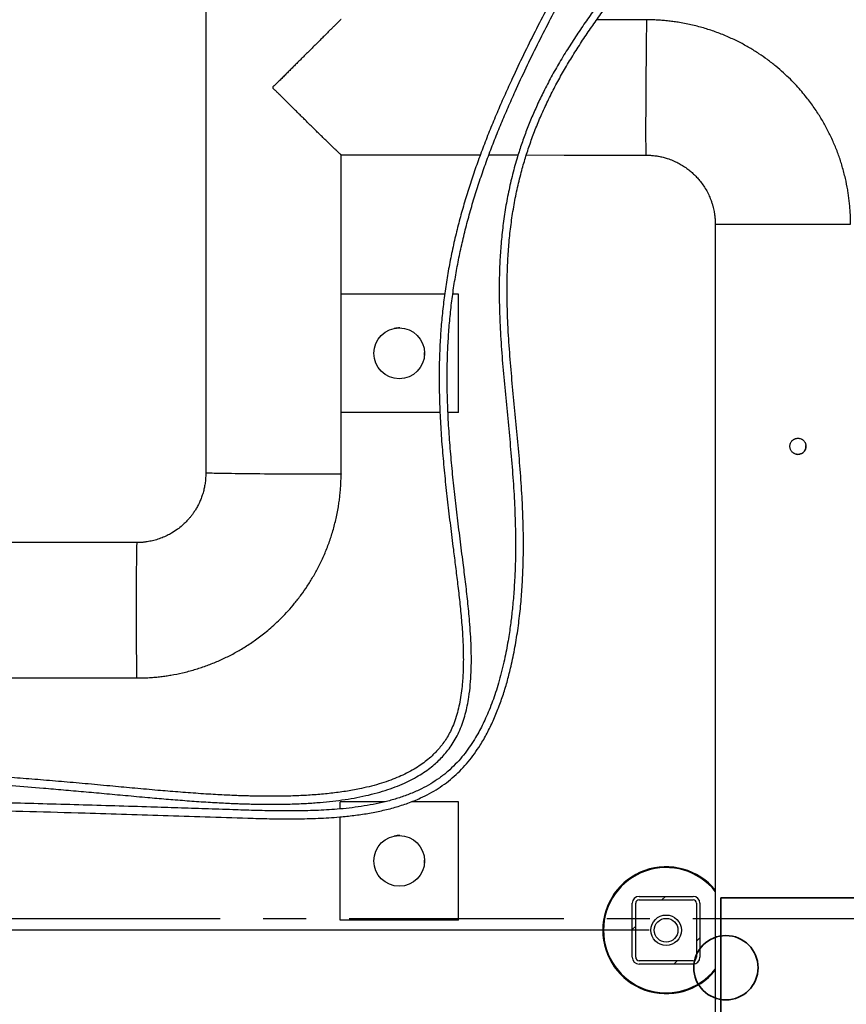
# Model space of a CAD drawing. Header units: millimetres. Extents: x 0 to 844, y 0 to 663.
# Tile 36 of 87: x 397 to 445, y 177 to 235. Entities that reach past the tile are written whole.
import ezdxf

# ---------------------------------------------------------------- set-up
doc = ezdxf.new("R2010")
doc.units = ezdxf.units.MM
doc.linetypes.add('CENTERX2', pattern=[20.32, 12.7, -2.54, 2.54, -2.54])
doc.layers.add('COTES', color=1, linetype='Continuous')
doc.layers.add('TRAIT-FINS', color=9, linetype='Continuous')
doc.layers.add('TRAIT-FORT', color=4, linetype='Continuous', lineweight=25)
doc.styles.add('SLDTEXTSTYLE0', font='TXT', dxfattribs={"width": 0.75})
doc.dimstyles.new('SLDDIMSTYLE3', dxfattribs={"dimtxt": 3, "dimasz": 2, "dimexe": 0, "dimexo": 0.0625, "dimgap": 0.75, "dimtad": 0, "dimtih": 1, "dimtoh": 1, "dimdec": 1, "dimlfac": 20, "dimrnd": 1e-09, "dimzin": 12, "dimdsep": 46, "dimtxsty": 'SLDTEXTSTYLE0', "dimsah": 1, "dimcen": 0.09, "dimadec": 0, "dimazin": 3, "dimtfac": 1, "dimtdec": 1, "dimtofl": 0, "dimtmove": 0, "dimatfit": 3, "dimfxl": 0, "dimfrac": 2, "dimtolj": 1, "dimtzin": 12, "dimarcsym": 0})

# ---------------------------------------------------------------- blocks, each defined once
blk = doc.blocks.new('_D_57')
at = {"layer": 'COTES', "color": 1}
for p, q in [((433.827, 181.336), (319.641, 181.336)), ((320.641, 174.95), (320.641, 181.336))]:
    blk.add_line(p, q, dxfattribs=at)
blk.add_solid([(320.641, 181.336), (320.141, 179.336), (321.141, 179.336)], dxfattribs=at)
at = {"layer": 'COTES', "color": 1, "char_height": 3, "attachment_point": 1, "style": 'SLDTEXTSTYLE0'}
for s, insert in [('Pieds chassis', (283.058, 182.822)), ('190,3', (308.558, 182.822))]:
    blk.add_mtext(s, dxfattribs=dict(at, insert=insert))
blk = doc.blocks.new('_D_67')
at = {"layer": 'COTES', "color": 1}
for p, q in [((469.827, 180.336), (469.827, 51.932)), ((448.827, 52.932), (469.827, 52.932))]:
    blk.add_line(p, q, dxfattribs=at)
blk.add_solid([(469.827, 52.932), (467.827, 53.432), (467.827, 52.432)], dxfattribs=at)
at = {"layer": 'COTES', "color": 1, "char_height": 3, "attachment_point": 1, "rotation": 90, "style": 'SLDTEXTSTYLE0'}
for s, insert in [('2174,8', (468.341, 38.632)), ('Pieds chassis', (468.341, 13.132))]:
    blk.add_mtext(s, dxfattribs=dict(at, insert=insert))

msp = doc.modelspace()

# ---------------------------------------------------------------- hatches: boundary and pattern name
at = {"layer": 'TRAIT-FINS'}
h = msp.add_hatch(dxfattribs=at)
h.set_pattern_fill('ANSI31', color=9, style=0)
edge = h.paths.add_edge_path(flags=0)
edge.add_spline(control_points=[(442.6194, 209.4574), (442.6726, 209.4574), (442.7266, 209.4666), (442.7769, 209.4842), (442.8271, 209.5018), (442.875, 209.5284), (442.9166, 209.5616), (442.9582, 209.5949), (442.9946, 209.6358), (443.0229, 209.681), (443.0512, 209.7262), (443.0721, 209.7769), (443.0838, 209.8289), (443.0956, 209.881), (443.0986, 209.9359), (443.0925, 209.9889), (443.0864, 210.0421), (443.0711, 210.095), (443.0477, 210.1432), (443.0243, 210.1915), (442.9923, 210.2365), (442.9543, 210.2744), (442.9162, 210.3122), (442.871, 210.3441), (442.8225, 210.3672), (442.7742, 210.3901), (442.7213, 210.405), (442.6681, 210.4106), (442.6154, 210.416), (442.561, 210.4124), (442.5094, 210.4001), (442.4581, 210.3878), (442.4082, 210.3665), (442.3638, 210.338), (442.319, 210.3093), (442.2786, 210.2726), (442.2458, 210.2308), (442.2126, 210.1886), (442.1863, 210.1402), (442.169, 210.0895), (442.1516, 210.0387), (442.1427, 209.9841), (442.1432, 209.9304), (442.1436, 209.8768), (442.1534, 209.8225), (442.1716, 209.772), (442.1898, 209.7217), (442.2169, 209.6738), (442.2507, 209.6324), (442.2845, 209.591), (442.3259, 209.5549), (442.3714, 209.5271), (442.4169, 209.4993), (442.4679, 209.479), (442.52, 209.4679), (442.5526, 209.4609), (442.5861, 209.4574), (442.6194, 209.4574)], knot_values=[0, 0, 0, 0, 0.003195, 0.003195, 0.003195, 0.00639, 0.00639, 0.00639, 0.0095862, 0.0095862, 0.0095862, 0.0127859, 0.0127859, 0.0127859, 0.0159912, 0.0159912, 0.0159912, 0.0192041, 0.0192041, 0.0192041, 0.022425, 0.022425, 0.022425, 0.0256484, 0.0256484, 0.0256484, 0.0288578, 0.0288578, 0.0288578, 0.0320374, 0.0320374, 0.0320374, 0.0352038, 0.0352038, 0.0352038, 0.0383925, 0.0383925, 0.0383925, 0.0416078, 0.0416078, 0.0416078, 0.0448315, 0.0448315, 0.0448315, 0.0480504, 0.0480504, 0.0480504, 0.0512611, 0.0512611, 0.0512611, 0.0544646, 0.0544646, 0.0544646, 0.0576631, 0.0576631, 0.0576631, 0.0596447, 0.0596447, 0.0596447, 0.0596447], weights=[1, 1, 1, 1, 1, 1, 1, 1, 1, 1, 1, 1, 1, 1, 1, 1, 1, 1, 1, 1, 1, 1, 1, 1, 1, 1, 1, 1, 1, 1, 1, 1, 1, 1, 1, 1, 1, 1, 1, 1, 1, 1, 1, 1, 1, 1, 1, 1, 1, 1, 1, 1, 1, 1, 1, 1, 1, 1], degree=3, periodic=0)
h = msp.add_hatch(dxfattribs=at)
h.set_pattern_fill('ANSI31', color=9, angle=3e-322, style=0)
edge = h.paths.add_edge_path(flags=0)
edge.add_arc((436.4273, 182.9357), 0.4, 0, 90)
edge.add_line((436.4273, 183.3357), (433.2273, 183.3357))
edge.add_arc((433.2273, 182.9357), 0.4, 90, 180)
edge.add_line((432.8273, 182.9357), (432.8273, 179.7357))
edge.add_arc((433.2273, 179.7357), 0.4, 180, 270)
edge.add_line((433.2273, 179.3357), (436.4273, 179.3357))
edge.add_arc((436.4273, 179.7357), 0.4, 270, 360)
edge.add_line((436.8273, 179.7357), (436.8273, 182.9357))
edge = h.paths.add_edge_path(flags=0)
edge.add_line((433.2273, 183.1357), (436.4273, 183.1357))
edge.add_arc((436.4273, 182.9357), 0.2, 0, 90, ccw=False)
edge.add_line((436.6273, 182.9357), (436.6273, 179.7357))
edge.add_arc((436.4273, 179.7357), 0.2, 270, 360, ccw=False)
edge.add_line((436.4273, 179.5357), (433.2273, 179.5357))
edge.add_arc((433.2273, 179.7357), 0.2, 180, 270, ccw=False)
edge.add_line((433.0273, 179.7357), (433.0273, 182.9357))
edge.add_arc((433.2273, 182.9357), 0.2, 90, 180, ccw=False)

# ---------------------------------------------------------------- linework, layer by layer
at = {"color": 1, "lineweight": 35}
for p, q in [((472.8356, 183.2569), (438.0606, 183.2569)), ((438.0606, 183.2569), (438.0606, 163.3569))]:
    msp.add_line(p, q, dxfattribs=at)
at = {"color": 7, "linetype": 'CENTERX2'}
msp.add_line((469.4212, 182.0181), (352.766, 182.0181), dxfattribs=at)
at = {"color": 1, "lineweight": 35}
msp.add_circle((438.3606, 179.1219), 1.9, dxfattribs=at)
at = {"layer": 'TRAIT-FORT', "color": 4, "linetype": 'Continuous', "lineweight": 25}
for p, q in [((411.5897, 231.0767), (411.5899, 231.2002)), ((415.6101, 227.1697), (423.8432, 227.1582)), ((424.3472, 227.1575), (426.0758, 227.1551)), ((437.7305, 223.0599), (437.7305, 72.104)), ((437.7305, 223.0599), (445.7313, 223.0599)), ((421.737, 218.932), (415.612, 218.932)), ((422.5492, 218.932), (422.2151, 218.932)), ((422.5492, 211.932), (422.5492, 218.932)), ((420.5435, 215.3017), (420.5492, 215.432)), ((420.5492, 215.432), (420.5486, 215.4756)), ((421.4572, 211.932), (415.6125, 211.932)), ((422.5492, 211.932), (421.935, 211.932)), ((442.1432, 209.9344), (442.1432, 209.932)), ((443.0956, 209.932), (443.0956, 209.9345)), ((403.5285, 204.2445), (383.8642, 204.2445)), ((383.8618, 196.244), (403.5261, 196.244)), ((418.2175, 188.932), (415.5492, 188.932)), ((415.5492, 188.5028), (415.5492, 188.932)), ((422.5492, 188.932), (419.7693, 188.932)), ((422.5492, 181.932), (422.5492, 188.932)), ((415.5492, 181.932), (415.5492, 188.0344)), ((420.5435, 185.3017), (420.5492, 185.432)), ((420.5492, 185.432), (420.5486, 185.4756)), ((433.2273, 183.3357), (436.4273, 183.3357)), ((432.8273, 179.7357), (432.8273, 182.9357)), ((433.0273, 179.7357), (433.0273, 182.9357)), ((433.2273, 183.1357), (436.4273, 183.1357)), ((436.6273, 182.9357), (436.6273, 179.7357)), ((436.8273, 182.9357), (436.8273, 179.7357)), ((422.5492, 181.932), (415.5492, 181.932)), ((436.4273, 179.5357), (433.2273, 179.5357)), ((436.4273, 179.3357), (433.2273, 179.3357))]:
    msp.add_line(p, q, dxfattribs=at)
at = {"layer": 'TRAIT-FORT', "color": 4, "linetype": 'Continuous', "lineweight": 25, "flags": 128}
for points in [[(407.6094, 248.8008), (407.6106, 232.2858), (407.6115, 218.8703), (407.612, 212.9678), (407.6121, 210.3708), (407.6122, 209.2281), (407.6122, 209.0037), (407.6123, 208.7762), (407.6126, 208.5482), (407.6124, 208.3585)], [(426.5635, 227.1544), (428.7926, 227.1512), (431.5072, 227.1474), (432.7016, 227.1458), (432.9362, 227.1454), (433.173, 227.1451), (433.412, 227.1451), (433.6199, 227.1448)], [(415.6127, 208.3002), (415.6104, 208.299), (415.5926, 208.2969), (415.5569, 208.2949), (415.5037, 208.293), (415.4331, 208.2913), (415.3454, 208.2898), (415.241, 208.2885), (415.1204, 208.2873), (414.9842, 208.2864), (414.8329, 208.2856), (414.6672, 208.285), (414.4879, 208.2846), (414.2958, 208.2844), (414.0916, 208.2845), (413.8764, 208.2847), (413.6511, 208.2851), (413.4166, 208.2857), (413.1741, 208.2865), (412.9247, 208.2875), (412.6693, 208.2887), (412.4093, 208.2901), (412.1457, 208.2916), (411.8797, 208.2933), (411.6125, 208.2952), (411.3454, 208.2972), (411.0794, 208.2994), (410.8158, 208.3017), (410.5557, 208.3041), (410.3004, 208.3067), (410.0509, 208.3093), (409.8084, 208.312), (409.574, 208.3148), (409.3487, 208.3177), (409.1335, 208.3206), (408.9293, 208.3236), (408.7371, 208.3266), (408.5578, 208.3296), (408.3921, 208.3326), (408.2409, 208.3355), (408.1046, 208.3385), (407.984, 208.3414), (407.8797, 208.3443), (407.792, 208.3471), (407.7214, 208.3498), (407.6681, 208.3524), (407.6325, 208.3549), (407.6146, 208.3573), (407.6124, 208.3585)]]:
    msp.add_lwpolyline(points, dxfattribs=at)
at = {"layer": 'TRAIT-FORT', "color": 4, "linetype": 'Continuous', "lineweight": 25}
for centre, radius in [((419.0492, 215.432), 1.5), ((419.0492, 185.432), 1.5), ((434.8273, 181.3357), 0.9), ((434.8273, 181.3357), 0.7)]:
    msp.add_circle(centre, radius, dxfattribs=at)
for centre, radius, start, end in [((809.7419, 228.6738), 376.1251, 179.01413, 180.232926), ((419.0492, 215.432), 1.5, 88.349387, 101.175301), ((442.6194, 209.932), 0.4762, 256.488159, 5.258287), ((559.6451, 201.22), 156.146, 178.890142, 180.358049), ((559.6436, 199.1752), 156.1451, 179.607731, 181.075642), ((419.0492, 185.432), 1.5, 88.349387, 101.175301), ((434.8273, 181.3357), 3.75, 39.176644, 320.814839), ((434.8273, 181.3357), 3.7, 38.305402, 321.721625), ((433.2273, 182.9357), 0.4, 90, 180), ((436.4273, 182.9357), 0.4, 0, 90), ((433.2273, 182.9357), 0.2, 90, 180), ((436.4273, 182.9357), 0.2, 0, 90), ((433.2273, 179.7357), 0.4, 180, 270), ((433.2273, 179.7357), 0.2, 180, 270), ((436.4273, 179.7357), 0.4, 270, 0), ((436.4273, 179.7357), 0.2, 270, 0)]:
    msp.add_arc(centre, radius, start, end, dxfattribs=at)
for points, knots in [([(438.9546, 249.4497), (438.9453, 249.4718), (438.925, 249.5204), (438.878, 249.6041), (438.8101, 249.699), (438.7181, 249.7889), (438.5988, 249.8685), (438.4594, 249.921), (438.3064, 249.9415), (438.1537, 249.934), (438.0113, 249.9041), (437.8725, 249.858), (437.7419, 249.8019), (437.6137, 249.7356), (437.4994, 249.6682), (437.4078, 249.6094), (437.3286, 249.5555), (437.2486, 249.4985), (437.1526, 249.4266), (437.0379, 249.336), (436.9031, 249.2237), (436.7469, 249.0863), (436.573, 248.925), (436.3399, 248.6979), (436.0622, 248.4106), (435.7516, 248.0698), (435.474, 247.751), (435.2308, 247.4621), (435.0226, 247.2082), (434.8405, 246.9814), (434.678, 246.7757), (434.5245, 246.5785), (434.3275, 246.3218), (434.0792, 245.9922), (433.7759, 245.5802), (433.4544, 245.1337), (433.1149, 244.6513), (432.7571, 244.132), (432.3851, 243.58), (431.8987, 242.843), (431.3085, 241.9227), (430.6236, 240.817), (429.9235, 239.649), (429.2118, 238.4207), (428.4866, 237.1235), (427.7744, 235.8019), (427.0747, 234.4524), (426.3931, 233.0812), (425.8035, 231.8392), (425.3011, 230.7331), (424.8798, 229.7682), (424.4725, 228.7926), (424.0828, 227.8102), (423.7163, 226.8293), (423.3747, 225.8491), (423.058, 224.8678), (422.7651, 223.8769), (422.4959, 222.8703), (422.2525, 221.848), (422.0372, 220.8112), (421.8529, 219.7673), (421.7003, 218.7168), (421.5802, 217.6648), (421.4921, 216.6133), (421.4352, 215.5657), (421.4074, 214.5185), (421.407, 213.3658), (421.4415, 212.1073), (421.5161, 210.7445), (421.6221, 209.3813), (421.7534, 208.0141), (421.905, 206.6361), (422.0718, 205.2412), (422.231, 203.9687), (422.3771, 202.8177), (422.5062, 201.7859), (422.6282, 200.73), (422.7335, 199.6548), (422.8065, 198.6311), (422.8419, 197.6683), (422.8385, 196.7702), (422.795, 195.9977), (422.723, 195.3519), (422.6395, 194.8334), (422.5283, 194.3273), (422.3859, 193.837), (422.2191, 193.3936), (422.0344, 193.004), (421.8431, 192.671), (421.6401, 192.3717), (421.4289, 192.1031), (421.2128, 191.8625), (420.9616, 191.6145), (420.6673, 191.3605), (420.3122, 191.097), (419.9178, 190.8452), (419.4889, 190.6112), (419.0269, 190.3955), (418.5333, 190.1986), (417.9929, 190.0161), (417.4135, 189.8524), (416.7398, 189.6949), (415.9751, 189.5536), (415.1185, 189.4353), (414.3874, 189.3633), (413.7912, 189.3196), (413.3367, 189.2935), (412.8794, 189.2739), (412.4329, 189.2606), (412.0143, 189.2532), (411.6451, 189.2503), (411.3276, 189.2503), (411.061, 189.2521), (410.8386, 189.2547), (410.6594, 189.2575), (410.4782, 189.2609), (410.2602, 189.2657), (409.9742, 189.2735), (409.6337, 189.2845), (409.2412, 189.2997), (408.7968, 189.3198), (408.3002, 189.3456), (407.7523, 189.3777), (407.1678, 189.4159), (406.5659, 189.4589), (405.9652, 189.505), (405.3706, 189.5533), (404.5245, 189.6253), (403.4415, 189.7228), (402.0711, 189.8504), (400.6792, 189.9782), (399.2565, 190.1037), (397.858, 190.2221), (396.4782, 190.333), (395.1107, 190.4365), (393.7493, 190.5322), (392.0322, 190.6429), (389.9592, 190.7578), (387.5284, 190.8601), (385.0983, 190.9265), (382.6657, 190.9552), (380.2322, 190.9459), (377.7901, 190.8997), (375.6117, 190.828), (373.6914, 190.7446), (372.0286, 190.6595), (370.3506, 190.5604), (368.6652, 190.4465), (366.9783, 190.3168), (365.5181, 190.1894), (364.2844, 190.0699), (363.2802, 189.9645), (362.2847, 189.8511), (361.2988, 189.7289), (360.4165, 189.6094), (359.6374, 189.4948), (358.9612, 189.388), (358.2984, 189.2751), (357.6493, 189.1554), (357.0124, 189.0274), (356.388, 188.8896), (355.8063, 188.7472), (355.27, 188.6007), (354.777, 188.4511), (354.311, 188.2931), (353.8847, 188.1311), (353.5059, 187.9701), (353.1751, 187.8138), (352.8864, 187.6629), (352.6665, 187.5364), (352.4968, 187.4317), (352.3639, 187.3453), (352.2313, 187.2543), (352.0994, 187.1585), (351.9694, 187.0584), (351.8472, 186.9585), (351.7384, 186.8643), (351.6456, 186.7798), (351.568, 186.7059), (351.4989, 186.6377), (351.4329, 186.57), (351.3644, 186.4972), (351.293, 186.4181), (351.2044, 186.3157), (351.1018, 186.1897), (350.9898, 186.0419), (350.8834, 185.8909), (350.7832, 185.7382), (350.6954, 185.595), (350.6183, 185.4616), (350.5505, 185.3383), (350.4841, 185.2113), (350.4168, 185.0763), (350.3449, 184.9247), (350.2677, 184.7532), (350.1856, 184.5602), (350.0997, 184.3475), (350.0101, 184.1139), (349.9163, 183.8581), (349.8196, 183.5847), (349.719, 183.2931), (349.6134, 182.9829), (349.5032, 182.6585), (349.4255, 182.4343), (349.3873, 182.324)], [0, 0, 0, 0, 0.0006205, 0.0013639, 0.0025984, 0.0038254, 0.0050577, 0.0067626, 0.0083114, 0.0098906, 0.0116974, 0.0131002, 0.0146789, 0.0162906, 0.0176658, 0.0187747, 0.019596, 0.0205592, 0.021747, 0.0231757, 0.0248625, 0.0268268, 0.0290899, 0.031479, 0.0357359, 0.0397707, 0.043518, 0.0465751, 0.0493249, 0.0517395, 0.0538036, 0.0557996, 0.0578782, 0.0617084, 0.0658019, 0.070165, 0.074803, 0.0797198, 0.0849171, 0.0902455, 0.1000396, 0.1098073, 0.119485, 0.1303018, 0.1409945, 0.1517594, 0.1625376, 0.1732608, 0.1838833, 0.1910312, 0.1981746, 0.2052806, 0.2123147, 0.2192409, 0.2259367, 0.2325816, 0.2391838, 0.2457527, 0.25242, 0.2590751, 0.2657103, 0.2723473, 0.2790113, 0.285605, 0.2922034, 0.298797, 0.3054067, 0.314044, 0.3226946, 0.3313431, 0.3400151, 0.3487424, 0.3575656, 0.3665147, 0.3728713, 0.3793687, 0.3860481, 0.3928451, 0.3996879, 0.4053703, 0.4110105, 0.4166411, 0.419995, 0.4233163, 0.4265954, 0.429827, 0.4330102, 0.4355954, 0.4380252, 0.4403134, 0.442476, 0.4445246, 0.446467, 0.4491902, 0.4519132, 0.4548665, 0.4580731, 0.4611818, 0.4645319, 0.4681406, 0.4719782, 0.4759198, 0.4812201, 0.4866665, 0.4922438, 0.49508, 0.4979423, 0.5008282, 0.5037101, 0.5063606, 0.5087185, 0.5106663, 0.5123414, 0.5137394, 0.514857, 0.5157158, 0.5171536, 0.5189628, 0.5211021, 0.523566, 0.5263569, 0.5294768, 0.5329264, 0.5366864, 0.5404994, 0.5442792, 0.5480212, 0.5517208, 0.5602496, 0.5684684, 0.5775946, 0.5865217, 0.5953073, 0.603966, 0.6125307, 0.6210713, 0.6296067, 0.6448596, 0.6600779, 0.6753235, 0.69054, 0.7057901, 0.7210472, 0.7364276, 0.7467381, 0.7571606, 0.7677141, 0.7783253, 0.7888994, 0.7994986, 0.8058653, 0.8122099, 0.8185104, 0.8247743, 0.8310236, 0.8354662, 0.8398828, 0.8442679, 0.848619, 0.852995, 0.8574309, 0.8619309, 0.8659335, 0.8700186, 0.8742116, 0.8783845, 0.8823498, 0.8861152, 0.8896823, 0.8930483, 0.894931, 0.8968991, 0.8989557, 0.9011037, 0.9033463, 0.9056429, 0.9077305, 0.9095576, 0.9111834, 0.9125595, 0.914005, 0.9155768, 0.9172777, 0.9191108, 0.9221661, 0.9253389, 0.9285369, 0.9317589, 0.9350035, 0.9375679, 0.9401446, 0.9427338, 0.9454972, 0.9485649, 0.9521608, 0.9561201, 0.9604543, 0.9651756, 0.9702962, 0.9758285, 0.9814331, 0.987425, 0.9938144, 1, 1, 1, 1]), ([(451.933, 249.4972), (451.8827, 249.5249), (451.7594, 249.5927), (451.5685, 249.6745), (451.3779, 249.7457), (451.2259, 249.794), (451.0944, 249.8311), (450.9608, 249.8643), (450.8004, 249.8984), (450.6088, 249.9312), (450.3907, 249.9586), (450.082, 249.9829), (449.6848, 249.9882), (449.1966, 249.9576), (448.7616, 249.8998), (448.3968, 249.8329), (448.1205, 249.7728), (447.8772, 249.7131), (447.6723, 249.6579), (447.5058, 249.6101), (447.3737, 249.5702), (447.2603, 249.5348), (447.1526, 249.5), (447.0406, 249.4628), (446.8942, 249.4127), (446.704, 249.3448), (446.4609, 249.2534), (446.1958, 249.1482), (445.9103, 249.0288), (445.6061, 248.8949), (445.2733, 248.7408), (444.9118, 248.5648), (444.5318, 248.3702), (444.0966, 248.1366), (443.628, 247.8719), (443.1384, 247.5807), (442.6849, 247.299), (442.2688, 247.0306), (441.8908, 246.7788), (441.5572, 246.5503), (441.2631, 246.3442), (440.9893, 246.1486), (440.7098, 245.945), (440.4088, 245.7215), (440.0547, 245.4531), (439.6434, 245.1336), (439.1716, 244.7566), (438.6654, 244.3399), (438.1679, 243.9178), (437.6838, 243.4953), (437.2269, 243.0862), (436.7769, 242.6727), (436.3294, 242.2515), (435.8942, 241.8317), (435.4746, 241.4171), (435.093, 241.0316), (434.7487, 240.6767), (434.4427, 240.3554), (434.1731, 240.0677), (433.9362, 239.8112), (433.7265, 239.5813), (433.5443, 239.3792), (433.3719, 239.1859), (433.1915, 238.9817), (432.9831, 238.743), (432.7472, 238.4691), (432.4858, 238.1606), (432.0721, 237.6638), (431.5155, 236.9732), (430.8654, 236.126), (430.2524, 235.2857), (429.6798, 234.4598), (429.1228, 233.6096), (428.5919, 232.7465), (428.0963, 231.8823), (427.649, 231.0387), (427.2496, 230.217), (426.8954, 229.4185), (426.5764, 228.6256), (426.2897, 227.8337), (426.0094, 226.9656), (425.7436, 226.0128), (425.5028, 224.971), (425.3073, 223.9141), (425.1567, 222.8453), (425.0501, 221.7746), (424.9841, 220.7048), (424.9545, 219.6356), (424.9574, 218.5617), (424.9942, 217.3005), (425.0769, 215.8544), (425.2087, 214.2249), (425.3628, 212.5962), (425.5231, 210.9677), (425.6748, 209.333), (425.7812, 207.9712), (425.8475, 206.8803), (425.8864, 206.0641), (425.9133, 205.2372), (425.926, 204.4031), (425.9231, 203.5788), (425.9045, 202.7828), (425.8741, 202.0829), (425.837, 201.4752), (425.7972, 200.9546), (425.7523, 200.4633), (425.705, 200.0181), (425.6538, 199.5924), (425.5959, 199.1599), (425.5234, 198.6785), (425.4349, 198.1571), (425.3277, 197.599), (425.1991, 197.0087), (425.049, 196.403), (424.8824, 195.8118), (424.7077, 195.2621), (424.5206, 194.7351), (424.3226, 194.2354), (424.1156, 193.767), (423.9084, 193.3429), (423.6817, 192.9211), (423.4194, 192.4822), (423.1103, 192.0247), (422.7605, 191.5717), (422.3651, 191.1299), (421.9216, 190.7093), (421.4338, 190.3255), (420.913, 189.9856), (420.3439, 189.6764), (419.7262, 189.4009), (419.0615, 189.161), (418.3811, 188.9635), (417.6879, 188.8029), (416.9831, 188.6744), (416.2672, 188.574), (415.3662, 188.4801), (414.2804, 188.4117), (413.0136, 188.381), (411.7445, 188.3856), (410.4768, 188.4138), (409.087, 188.459), (407.5843, 188.5095), (405.9698, 188.5623), (403.4795, 188.6424), (400.1082, 188.7457), (396.2586, 188.8511), (392.8164, 188.9321), (389.7787, 188.992), (386.7405, 189.0385), (383.7014, 189.0702), (380.7542, 189.0854), (377.899, 189.0853), (375.136, 189.0713), (372.3698, 189.0434), (369.9793, 189.0074), (367.9545, 188.9695), (366.2857, 188.9332), (364.8252, 188.8987), (363.5794, 188.8622), (362.5515, 188.8229), (361.5064, 188.7693), (360.572, 188.7037), (359.7593, 188.6288), (359.0762, 188.5513), (358.4031, 188.457), (357.7499, 188.344), (357.1278, 188.2105), (356.5463, 188.0556), (356.0093, 187.8776), (355.5971, 187.7106), (355.2903, 187.5675), (355.0746, 187.4575), (354.8797, 187.3493), (354.7114, 187.2484), (354.5716, 187.159), (354.457, 187.0815), (354.3534, 187.0083), (354.2388, 186.9236), (354.0989, 186.8143), (353.9325, 186.6743), (353.7522, 186.5091), (353.5678, 186.3236), (353.3868, 186.1229), (353.2118, 185.9086), (353.0667, 185.7118), (352.9477, 185.5366), (352.8561, 185.393), (352.7767, 185.2608), (352.7123, 185.1481), (352.662, 185.0565), (352.6245, 184.9859), (352.5949, 184.9289), (352.5568, 184.8541), (352.5046, 184.748), (352.4368, 184.6034), (352.3608, 184.4316), (352.2774, 184.2305), (352.1878, 183.9979), (352.095, 183.7368), (352.0026, 183.4544), (351.9139, 183.1609), (351.8297, 182.8612), (351.7493, 182.5569), (351.6677, 182.2314), (351.5844, 181.8846), (351.4983, 181.5163), (351.4101, 181.1347), (351.3179, 180.7407), (351.2199, 180.3356), (351.1253, 179.9594), (351.0591, 179.7208), (351.0314, 179.6213)], [0, 0, 0, 0, 0.00115999, 0.00284154, 0.00423619, 0.00533508, 0.00612962, 0.00706154, 0.00818561, 0.00953475, 0.01110967, 0.01277725, 0.01602362, 0.01945665, 0.02308958, 0.02528771, 0.02729457, 0.02906265, 0.03057776, 0.03177217, 0.03271884, 0.03348812, 0.03427992, 0.03510542, 0.03597709, 0.03754187, 0.03936213, 0.04144759, 0.04354241, 0.04586539, 0.04842514, 0.05123058, 0.05428293, 0.05734938, 0.06153824, 0.06549182, 0.06918941, 0.07261315, 0.07574779, 0.07858042, 0.08096483, 0.08315555, 0.08551516, 0.08808422, 0.09086579, 0.09464594, 0.09876767, 0.10323516, 0.10805136, 0.11208113, 0.11632477, 0.12052139, 0.12448715, 0.12878116, 0.13275386, 0.13640118, 0.13972047, 0.14271021, 0.14532513, 0.14763939, 0.14971706, 0.15156415, 0.15308958, 0.1549025, 0.15701347, 0.15942033, 0.16212022, 0.16507732, 0.17229343, 0.17973888, 0.18621123, 0.19280106, 0.19948145, 0.20609742, 0.21254153, 0.2188013, 0.22452621, 0.23008706, 0.23549926, 0.24079118, 0.24604924, 0.25272235, 0.25939234, 0.26607967, 0.27279445, 0.27950246, 0.28609827, 0.29272085, 0.29938603, 0.30606686, 0.31619855, 0.32636714, 0.33656476, 0.34676003, 0.35696084, 0.3672669, 0.37229581, 0.37738174, 0.38252819, 0.38773931, 0.39294256, 0.39789427, 0.4025731, 0.40598647, 0.40922724, 0.41228774, 0.41516473, 0.4175547, 0.42026126, 0.42328044, 0.42660596, 0.43009404, 0.43384762, 0.43783752, 0.44169379, 0.44526622, 0.44855961, 0.45209172, 0.45525763, 0.45807975, 0.46086714, 0.46416153, 0.46758367, 0.47112923, 0.47479844, 0.47859827, 0.4824811, 0.4863251, 0.49014859, 0.49451389, 0.49888885, 0.50327797, 0.50767915, 0.51211348, 0.51659505, 0.52111519, 0.5289537, 0.53681677, 0.54467139, 0.55254895, 0.56039534, 0.5705278, 0.5805085, 0.5904376, 0.61686861, 0.64324999, 0.66208598, 0.68092478, 0.69976736, 0.71859878, 0.73743774, 0.75456511, 0.77168563, 0.78882628, 0.80604034, 0.81620927, 0.82657493, 0.83717566, 0.84348824, 0.84984774, 0.85637113, 0.86299072, 0.86727654, 0.87154398, 0.87577101, 0.87993213, 0.88393528, 0.88776758, 0.89145415, 0.8950381, 0.89680681, 0.89856679, 0.90024206, 0.90171617, 0.90298853, 0.90405805, 0.90495194, 0.90599368, 0.90748133, 0.90929596, 0.91144703, 0.91379574, 0.9162792, 0.91890669, 0.92168763, 0.92347719, 0.92529477, 0.92691282, 0.92828218, 0.929394, 0.93024108, 0.93085362, 0.93147677, 0.93297368, 0.93473658, 0.93677513, 0.93927764, 0.942124, 0.94532877, 0.94890829, 0.9528805, 0.95650376, 0.96042286, 0.96464794, 0.96918874, 0.97405437, 0.97925317, 0.98446673, 0.98998844, 0.99582279, 1, 1, 1, 1]), ([(349.8202, 182.1641), (349.8467, 182.2402), (349.9097, 182.4212), (350.003, 182.6956), (350.1007, 182.9832), (350.1919, 183.2503), (350.2779, 183.4982), (350.362, 183.7347), (350.4448, 183.9596), (350.5266, 184.1726), (350.6049, 184.367), (350.6799, 184.5437), (350.7526, 184.7066), (350.8228, 184.8556), (350.8912, 184.9934), (350.9584, 185.1217), (351.0266, 185.2453), (351.0971, 185.3664), (351.1745, 185.492), (351.2594, 185.6215), (351.3531, 185.7549), (351.4502, 185.8838), (351.5405, 185.9957), (351.6211, 186.0897), (351.6894, 186.1659), (351.7551, 186.2361), (351.8208, 186.3037), (351.8936, 186.3755), (351.9815, 186.4584), (352.094, 186.5587), (352.2275, 186.6699), (352.3767, 186.7852), (352.5294, 186.8949), (352.6836, 186.9982), (352.8637, 187.1111), (353.083, 187.2381), (353.3587, 187.3831), (353.6771, 187.5342), (354.0442, 187.6906), (354.4589, 187.8483), (354.9132, 188.0024), (355.3948, 188.1484), (355.9211, 188.292), (356.4945, 188.4322), (357.112, 188.5683), (357.7442, 188.6952), (358.3903, 188.8141), (359.051, 188.9264), (359.7257, 189.0328), (360.5296, 189.1508), (361.464, 189.2766), (362.5304, 189.407), (363.6078, 189.5273), (364.6945, 189.6384), (365.8977, 189.7513), (367.2145, 189.8635), (368.6452, 189.9729), (370.4472, 190.0965), (372.6063, 190.2225), (375.11, 190.3394), (377.6395, 190.4259), (380.2083, 190.4765), (382.8258, 190.4854), (385.4419, 190.4502), (388.0555, 190.3713), (390.4085, 190.2636), (392.4986, 190.1433), (394.3289, 190.0221), (396.1663, 189.8865), (397.7882, 189.7563), (399.199, 189.6366), (400.3977, 189.5311), (401.6227, 189.4198), (402.8857, 189.3021), (403.9226, 189.2071), (404.7205, 189.1368), (405.2644, 189.0905), (405.8142, 189.0454), (406.3696, 189.0022), (406.9285, 188.9613), (407.4772, 188.9242), (408.0146, 188.891), (408.5227, 188.8628), (408.9954, 188.8399), (409.4145, 188.8222), (409.7801, 188.8089), (410.0685, 188.8001), (410.2867, 188.7945), (410.4522, 188.7907), (410.6234, 188.7873), (410.8277, 188.7839), (411.0823, 188.7809), (411.3867, 188.7791), (411.7283, 188.7796), (412.1037, 188.7833), (412.5037, 188.791), (412.9231, 188.8039), (413.3476, 188.8222), (413.7686, 188.8458), (414.2974, 188.8831), (414.93, 188.9411), (415.6607, 189.0311), (416.3731, 189.1443), (417.0649, 189.2826), (417.731, 189.4471), (418.3603, 189.6367), (418.9427, 189.8482), (419.473, 190.0771), (419.953, 190.321), (420.385, 190.5775), (420.773, 190.8449), (421.1073, 191.1113), (421.4037, 191.3814), (421.6741, 191.6621), (421.9375, 191.9774), (422.1894, 192.3307), (422.4249, 192.7255), (422.6352, 193.1598), (422.8144, 193.6248), (422.9614, 194.1095), (423.0783, 194.6081), (423.1807, 195.1871), (423.2585, 195.8475), (423.3047, 196.588), (423.3178, 197.336), (423.3036, 198.089), (423.2669, 198.8446), (423.2018, 199.7421), (423.1018, 200.7724), (422.968, 201.9235), (422.8126, 203.1558), (422.646, 204.47), (422.4733, 205.8706), (422.3128, 207.2527), (422.1692, 208.6216), (422.048, 209.9829), (421.9546, 211.3423), (421.8995, 212.6037), (421.8791, 213.7663), (421.8874, 214.8285), (421.9248, 215.8908), (421.9931, 216.9522), (422.0929, 218.0034), (422.2235, 219.0408), (422.384, 220.0645), (422.5749, 221.0819), (422.7967, 222.0982), (423.0485, 223.1119), (423.3291, 224.1217), (423.6354, 225.1215), (423.9658, 226.1123), (424.3177, 227.091), (424.6897, 228.0595), (425.0786, 229.0182), (425.4831, 229.9689), (425.9712, 231.0689), (426.5481, 232.3098), (427.2194, 233.685), (427.9098, 235.0391), (428.6149, 236.3679), (429.3318, 237.6691), (430.0939, 239.0033), (430.9071, 240.374), (431.7735, 241.7749), (432.4996, 242.8982), (433.0672, 243.7453), (433.4625, 244.3214), (433.8373, 244.8546), (434.1912, 245.3459), (434.4765, 245.732), (434.6979, 246.0256), (434.8602, 246.2379), (435.0184, 246.4419), (435.1826, 246.6505), (435.3629, 246.8759), (435.582, 247.144), (435.8415, 247.4527), (436.141, 247.7956), (436.4638, 248.1475), (436.7461, 248.4358), (436.976, 248.6555), (437.1416, 248.8056), (437.2922, 248.9345), (437.4263, 249.0423), (437.5444, 249.1311), (437.6474, 249.2033), (437.739, 249.2629), (437.8319, 249.3185), (437.9309, 249.3716), (438.0361, 249.4188), (438.1314, 249.4513), (438.21, 249.4688), (438.2727, 249.4751), (438.3254, 249.4724), (438.3705, 249.4615), (438.4103, 249.4414), (438.447, 249.4077), (438.4759, 249.3689), (438.5008, 249.3286), (438.5172, 249.2899), (438.526, 249.2693)], [0, 0, 0, 0, 0.00429, 0.0102078, 0.0157952, 0.0210598, 0.0260096, 0.0306526, 0.035415, 0.0398267, 0.0438983, 0.0476401, 0.0510624, 0.0543538, 0.057308, 0.0600915, 0.0628388, 0.0655498, 0.0682243, 0.0713298, 0.0743848, 0.0773897, 0.0802678, 0.0821928, 0.0839783, 0.0856277, 0.0871445, 0.0887547, 0.090724, 0.093041, 0.0959106, 0.0986962, 0.1013297, 0.1038177, 0.1061666, 0.1095265, 0.1130853, 0.1168402, 0.1207941, 0.1249513, 0.1290988, 0.1331442, 0.1371131, 0.1415828, 0.1459961, 0.1503541, 0.1547021, 0.1590877, 0.1635063, 0.1679514, 0.1747155, 0.1814968, 0.1883312, 0.1952093, 0.202102, 0.2111022, 0.2200961, 0.2291203, 0.2451157, 0.2608319, 0.2763209, 0.2927718, 0.3092118, 0.3256123, 0.3420473, 0.3584565, 0.3699709, 0.3814722, 0.3929967, 0.4046634, 0.4121125, 0.419661, 0.4273274, 0.4352844, 0.4435604, 0.4469503, 0.4503809, 0.4538488, 0.4573506, 0.4608827, 0.4644158, 0.467723, 0.4710375, 0.474013, 0.4766506, 0.4789522, 0.4809189, 0.4820962, 0.4830733, 0.4840429, 0.4853282, 0.4869316, 0.4888491, 0.4910757, 0.4933827, 0.4959377, 0.4986322, 0.5013093, 0.5039656, 0.5065997, 0.5113295, 0.5159732, 0.5205239, 0.5249765, 0.5293278, 0.5335189, 0.5374305, 0.541077, 0.5444783, 0.547653, 0.5506193, 0.5534353, 0.5557811, 0.5582508, 0.5608528, 0.5635997, 0.5665094, 0.5696017, 0.5727793, 0.5759879, 0.5792314, 0.5825097, 0.5871518, 0.591843, 0.5965644, 0.6013113, 0.6060811, 0.610851, 0.6182919, 0.6255919, 0.6326769, 0.6416766, 0.6505465, 0.659316, 0.6680136, 0.676672, 0.6853164, 0.6939686, 0.7007161, 0.7074295, 0.7141305, 0.7208422, 0.7275185, 0.7340314, 0.7405264, 0.7470286, 0.7535505, 0.7602036, 0.7668845, 0.7736053, 0.780374, 0.7872172, 0.7940612, 0.800998, 0.8079922, 0.8150098, 0.8256215, 0.8363003, 0.847063, 0.8578388, 0.8685598, 0.8792904, 0.8915579, 0.9039882, 0.9164473, 0.9222251, 0.9276956, 0.9328437, 0.9376733, 0.9421899, 0.9444604, 0.9466461, 0.9487483, 0.9508386, 0.9532443, 0.9559855, 0.9596063, 0.9635926, 0.9678724, 0.9723589, 0.974688, 0.9768753, 0.9788364, 0.9805868, 0.9821414, 0.9834911, 0.9846781, 0.9858067, 0.9872629, 0.9888564, 0.9903649, 0.9916231, 0.9928081, 0.9940275, 0.9952656, 0.996753, 0.9980131, 0.9985483, 0.9992275, 1, 1, 1, 1]), ([(351.4637, 179.4693), (351.4879, 179.5554), (351.5515, 179.7825), (351.6442, 180.1487), (351.7441, 180.5588), (351.8357, 180.9495), (351.9216, 181.3204), (352.0033, 181.6712), (352.0832, 182.0067), (352.1621, 182.3264), (352.241, 182.6298), (352.3186, 182.9119), (352.3952, 183.1729), (352.4708, 183.4138), (352.5488, 183.6464), (352.627, 183.864), (352.7079, 184.0727), (352.784, 184.2556), (352.8542, 184.414), (352.908, 184.5287), (352.9459, 184.6063), (352.9705, 184.6558), (352.9989, 184.7117), (353.0359, 184.7829), (353.0856, 184.8752), (353.149, 184.988), (353.2265, 185.1185), (353.3148, 185.2584), (353.4369, 185.4392), (353.5916, 185.648), (353.7841, 185.8779), (353.9767, 186.0828), (354.1626, 186.2602), (354.3335, 186.4082), (354.472, 186.5187), (354.583, 186.6021), (354.6829, 186.6738), (354.8002, 186.754), (354.9448, 186.847), (355.1181, 186.9506), (355.3156, 187.0591), (355.5307, 187.167), (355.7828, 187.2821), (356.0767, 187.4019), (356.4178, 187.5233), (356.8172, 187.6463), (357.2825, 187.7665), (357.8152, 187.8802), (358.3732, 187.9788), (358.9479, 188.0631), (359.5321, 188.1344), (360.1216, 188.1944), (360.8988, 188.2604), (361.8535, 188.3219), (362.9759, 188.3736), (364.0794, 188.4109), (365.1689, 188.4396), (366.2475, 188.4651), (367.5084, 188.4931), (368.9505, 188.5217), (370.5778, 188.5496), (372.6184, 188.5788), (375.0777, 188.6042), (377.9583, 188.6189), (380.97, 188.6183), (384.1127, 188.6004), (387.3859, 188.5633), (390.6587, 188.5094), (393.9311, 188.4405), (397.2033, 188.3589), (400.2034, 188.2746), (402.9351, 188.1921), (405.4038, 188.1135), (407.8986, 188.0332), (409.998, 187.9584), (411.6964, 187.9193), (412.9765, 187.9138), (414.2543, 187.9433), (415.3854, 188.0126), (416.3654, 188.1144), (417.1929, 188.2341), (418.0052, 188.3913), (418.798, 188.5911), (419.5671, 188.8388), (420.2471, 189.1151), (420.8407, 189.4094), (421.3537, 189.7099), (421.8432, 190.0484), (422.3044, 190.4258), (422.7339, 190.8404), (423.1316, 191.2876), (423.4989, 191.7642), (423.8753, 192.3238), (424.25, 192.9735), (424.6122, 193.7166), (424.9317, 194.4894), (425.2116, 195.2864), (425.4547, 196.1023), (425.6878, 197.0274), (425.8991, 198.0596), (426.0795, 199.1966), (426.2148, 200.3369), (426.3098, 201.4751), (426.3744, 202.7194), (426.3993, 204.0654), (426.3776, 205.5137), (426.3122, 207.0178), (426.2056, 208.5813), (426.0648, 210.2055), (425.9079, 211.8275), (425.7493, 213.4496), (425.6048, 215.0721), (425.503, 216.5185), (425.4444, 217.7877), (425.4201, 218.878), (425.4268, 219.965), (425.4684, 221.0462), (425.5484, 222.115), (425.669, 223.171), (425.8316, 224.2107), (426.0379, 225.237), (426.2755, 226.1967), (426.537, 227.0926), (426.8165, 227.9303), (427.1307, 228.7658), (427.4831, 229.6052), (427.8766, 230.4519), (428.3041, 231.2886), (428.7621, 232.1147), (429.246, 232.9281), (429.7573, 233.735), (430.2875, 234.525), (430.8378, 235.304), (431.404, 236.0677), (431.9823, 236.8134), (432.4585, 237.4024), (432.8218, 237.8393), (433.0644, 238.1261), (433.2836, 238.3816), (433.4784, 238.6055), (433.6507, 238.8015), (433.8091, 238.9799), (433.9678, 239.157), (434.1384, 239.3454), (434.3273, 239.5519), (434.5369, 239.7784), (434.7858, 240.044), (435.0792, 240.3522), (435.4212, 240.7048), (435.7992, 241.0869), (436.2061, 241.4892), (436.6412, 241.9093), (437.1032, 242.3445), (437.5871, 242.7885), (438.0742, 243.2232), (438.5453, 243.6322), (439.0165, 244.0306), (439.4845, 244.4154), (439.9457, 244.7838), (440.3718, 245.1147), (440.74, 245.3932), (441.054, 245.6254), (441.3262, 245.8228), (441.603, 246.0199), (441.9039, 246.2296), (442.2374, 246.4566), (442.6025, 246.6983), (442.9983, 246.952), (443.4255, 247.2162), (443.8548, 247.4706), (444.2814, 247.7126), (444.6936, 247.9359), (445.0992, 248.1447), (445.4803, 248.3306), (445.8266, 248.4906), (446.1388, 248.6272), (446.4012, 248.736), (446.6184, 248.8219), (446.795, 248.8889), (446.9525, 248.9465), (447.0949, 248.9966), (447.2265, 249.0414), (447.3589, 249.0848), (447.5054, 249.131), (447.6825, 249.1842), (447.8993, 249.245), (448.1584, 249.3112), (448.4547, 249.3776), (448.801, 249.4421), (449.1735, 249.4935), (449.5522, 249.5239), (449.8849, 249.5305), (450.1749, 249.5195), (450.42, 249.4969), (450.6318, 249.4661), (450.7768, 249.4379), (450.873, 249.4163), (450.9408, 249.3999), (451.0472, 249.3718), (451.2007, 249.3256), (451.4055, 249.2496), (451.5872, 249.1721), (451.6956, 249.1088), (451.727, 249.0905)], [0, 0, 0, 0, 0.0036154, 0.0095426, 0.0151434, 0.020423, 0.0253874, 0.0300435, 0.0343991, 0.0386488, 0.0425882, 0.0462279, 0.0495789, 0.0526523, 0.055459, 0.0584907, 0.0611697, 0.063511, 0.0655301, 0.0672405, 0.0678985, 0.0685, 0.0691313, 0.0700393, 0.0712329, 0.0726742, 0.0743712, 0.0762437, 0.0780469, 0.0813256, 0.0842969, 0.0869853, 0.0893878, 0.0913915, 0.0929984, 0.0939523, 0.0948877, 0.0960341, 0.0973896, 0.0989536, 0.1006865, 0.1024373, 0.1041975, 0.10657, 0.108987, 0.1114656, 0.1147681, 0.1182141, 0.1217828, 0.1254093, 0.1290762, 0.1327668, 0.1364637, 0.1436297, 0.1506351, 0.1574845, 0.164314, 0.1710596, 0.1776973, 0.1879254, 0.1980459, 0.208126, 0.2260593, 0.2439701, 0.2618864, 0.2822489, 0.3026041, 0.3229674, 0.3433375, 0.3637039, 0.384075, 0.3993672, 0.4147184, 0.4301741, 0.445949, 0.4539184, 0.4618714, 0.4698302, 0.4777607, 0.483008, 0.4882092, 0.4933553, 0.4984367, 0.5034543, 0.5084185, 0.5121174, 0.5158072, 0.5195033, 0.5232107, 0.526916, 0.5306315, 0.5343689, 0.5381357, 0.5432104, 0.5483498, 0.5535513, 0.5588065, 0.5641037, 0.569429, 0.5766009, 0.5837537, 0.5909039, 0.5980261, 0.6050733, 0.6141759, 0.6231907, 0.6321812, 0.6423832, 0.652579, 0.6627698, 0.6729611, 0.6831451, 0.6932859, 0.7000856, 0.7068836, 0.7136453, 0.7203653, 0.727064, 0.7336447, 0.7402173, 0.7467566, 0.7532848, 0.7588314, 0.7643973, 0.7700416, 0.7758455, 0.7818287, 0.7880095, 0.7940177, 0.8001895, 0.8064902, 0.8127515, 0.8189211, 0.8253394, 0.8316055, 0.8376987, 0.8404589, 0.8429721, 0.8452231, 0.8472093, 0.8489289, 0.8504662, 0.8520061, 0.853712, 0.8555842, 0.8576451, 0.8599357, 0.8629309, 0.8662453, 0.8698773, 0.8738239, 0.8778623, 0.8821761, 0.8867532, 0.8912661, 0.8955256, 0.899532, 0.9039303, 0.9079817, 0.911691, 0.9150633, 0.9175226, 0.9197734, 0.9220305, 0.9245724, 0.9273915, 0.9304199, 0.9336936, 0.9371987, 0.9409188, 0.9441425, 0.9474887, 0.9507728, 0.9537515, 0.9564353, 0.9588366, 0.9609673, 0.9624589, 0.9637953, 0.9649813, 0.9660275, 0.9670083, 0.9679455, 0.9689984, 0.9702875, 0.9718998, 0.9738168, 0.9760164, 0.9784157, 0.981383, 0.9841035, 0.9865948, 0.9885506, 0.9903534, 0.9918918, 0.993148, 0.9935174, 0.9940006, 0.9946352, 0.9958616, 0.9974039, 0.9992479, 1, 1, 1, 1]), ([(415.6084, 235.1681), (415.6078, 235.1677), (415.6063, 235.1668), (415.5746, 235.136), (415.5187, 235.0812), (415.4393, 235.0028), (415.3393, 234.9038), (415.2208, 234.7863), (415.0861, 234.6526), (414.937, 234.5044), (414.7757, 234.344), (414.604, 234.1732), (414.4233, 233.9933), (414.2451, 233.8159), (414.0707, 233.6423), (413.9053, 233.4774), (413.72, 233.2928), (413.5335, 233.1068), (413.3432, 232.9173), (413.1686, 232.7432), (412.9883, 232.5635), (412.8073, 232.383), (412.6216, 232.198), (412.437, 232.0141), (412.2792, 231.857), (412.1515, 231.73), (412.0541, 231.6332), (411.9563, 231.5362), (411.8535, 231.4351), (411.7526, 231.3355), (411.6825, 231.2718), (411.6515, 231.2437)], [0, 0, 0, 0, 0.0311327, 0.0732577, 0.1157531, 0.1576375, 0.1998059, 0.2425836, 0.2841376, 0.3262329, 0.3692007, 0.4106094, 0.452451, 0.4954461, 0.5299216, 0.5654463, 0.6001075, 0.6446022, 0.6785924, 0.7135536, 0.7474429, 0.7836127, 0.8180755, 0.8537676, 0.8886861, 0.9073908, 0.9258313, 0.9435616, 0.962299, 0.9833382, 1, 1, 1, 1]), ([(433.6724, 235.1454), (433.5711, 235.1456), (433.3801, 235.146), (433.0969, 235.1459), (432.8231, 235.1464), (432.5467, 235.1468), (432.2703, 235.1472), (431.9939, 235.1475), (431.4814, 235.1483), (431.0611, 235.1489), (430.7328, 235.1493)], [0, 0, 0, 0, 0.103456, 0.1949271, 0.2889468, 0.382967, 0.4769877, 0.5710089, 0.6650305, 1, 1, 1, 1]), ([(445.7313, 223.0599), (445.7301, 223.1905), (445.7277, 223.4434), (445.7096, 223.8109), (445.683, 224.1564), (445.6487, 224.4827), (445.6079, 224.7914), (445.5402, 225.2205), (445.4274, 225.7847), (445.2471, 226.4714), (445.0259, 227.1485), (444.7702, 227.8003), (444.4783, 228.4336), (444.154, 229.0427), (443.8508, 229.5417), (443.5841, 229.9401), (443.3608, 230.2521), (443.1156, 230.5725), (442.8376, 230.911), (442.5208, 231.2682), (442.1626, 231.6401), (441.7604, 232.0221), (441.3095, 232.4116), (440.8235, 232.7898), (440.3041, 233.1524), (439.7535, 233.4955), (439.1552, 233.8241), (438.5081, 234.1322), (437.8284, 234.4065), (437.1194, 234.6434), (436.3842, 234.8395), (435.7728, 234.9612), (435.301, 235.0328), (434.9804, 235.0728), (434.6536, 235.1047), (434.3215, 235.1279), (433.9936, 235.1417), (433.7769, 235.1442), (433.6724, 235.1454)], [0, 0, 0, 0, 0.0206708, 0.0400287, 0.0582139, 0.0755152, 0.0919415, 0.1074947, 0.1442552, 0.1829506, 0.2197841, 0.2569368, 0.2937037, 0.3300854, 0.3660825, 0.3860741, 0.4059444, 0.4268043, 0.4499099, 0.4752624, 0.5023493, 0.5316031, 0.5630241, 0.5966127, 0.6290292, 0.6632355, 0.699232, 0.7370192, 0.7765964, 0.8151514, 0.8552671, 0.8969418, 0.9137427, 0.930784, 0.9480659, 0.9657051, 0.9834667, 1, 1, 1, 1]), ([(415.6101, 227.1701), (415.6102, 227.17), (415.612, 227.1659), (415.5928, 227.1805), (415.5509, 227.2156), (415.483, 227.277), (415.3946, 227.3593), (415.2865, 227.4614), (415.1616, 227.5808), (415.0219, 227.7153), (414.8692, 227.8632), (414.7051, 228.0227), (414.5316, 228.1921), (414.3497, 228.3702), (414.1715, 228.5452), (413.9984, 228.7155), (413.8347, 228.8769), (413.651, 229.0582), (413.4648, 229.2422), (413.2742, 229.4309), (413.0991, 229.6045), (412.9151, 229.7872), (412.7263, 229.9747), (412.5298, 230.17), (412.3326, 230.3661), (412.1351, 230.5626), (411.9804, 230.7161), (411.8724, 230.8228), (411.8085, 230.8855), (411.753, 230.9393), (411.7044, 230.9857), (411.6652, 231.0212), (411.6285, 231.0535), (411.6028, 231.0689), (411.5897, 231.0767)], [0, 0, 0, 0, 0.0012786, 0.0428115, 0.0844363, 0.1265514, 0.1679405, 0.209637, 0.2519348, 0.2929435, 0.3344675, 0.3768204, 0.4177928, 0.459125, 0.5015443, 0.5353421, 0.5700035, 0.6040652, 0.6481416, 0.6821723, 0.7171048, 0.7507657, 0.7890229, 0.8256919, 0.8629324, 0.9009261, 0.937232, 0.9498779, 0.9613936, 0.9728798, 0.9806357, 0.9881203, 0.9939443, 1, 1, 1, 1]), ([(411.6515, 231.2437), (411.6464, 231.2394), (411.6368, 231.2314), (411.6232, 231.2208), (411.611, 231.2122), (411.6003, 231.2054), (411.5932, 231.2019), (411.5899, 231.2002)], [0, 0, 0, 0, 0.2656189, 0.4950674, 0.6858313, 0.8538544, 1, 1, 1, 1]), ([(415.6127, 208.3002), (415.6129, 208.385), (415.6134, 208.5422), (415.6126, 208.7714), (415.6127, 208.9892), (415.6127, 209.2079), (415.6127, 209.4277), (415.6126, 209.9198), (415.6126, 210.9556), (415.6124, 213.0199), (415.6122, 216.7062), (415.6118, 221.5844), (415.6116, 225.3608), (415.6114, 227.1697)], [0, 0, 0, 0, 0.0134889, 0.0249881, 0.0364527, 0.0481046, 0.0597564, 0.0714083, 0.126339, 0.2244308, 0.3995988, 0.7124099, 1, 1, 1, 1]), ([(433.6199, 227.1448), (433.6729, 227.1442), (433.7672, 227.1433), (433.9032, 227.137), (434.0268, 227.1273), (434.1488, 227.114), (434.2679, 227.0974), (434.4343, 227.0693), (434.6432, 227.0238), (434.9264, 226.9427), (435.2223, 226.8334), (435.5211, 226.6932), (435.7959, 226.5375), (436.0428, 226.3718), (436.2636, 226.1992), (436.4567, 226.0272), (436.6353, 225.8473), (436.8206, 225.6357), (437.0077, 225.3881), (437.1888, 225.1023), (437.3433, 224.8063), (437.4547, 224.5431), (437.5316, 224.3238), (437.5847, 224.1466), (437.6275, 223.9766), (437.665, 223.7966), (437.6884, 223.6505), (437.7029, 223.5355), (437.7106, 223.465), (437.7173, 223.3908), (437.7229, 223.3131), (437.7272, 223.2318), (437.73, 223.147), (437.7303, 223.0893), (437.7305, 223.0599)], [0, 0, 0, 0, 0.0246745, 0.0439394, 0.0633821, 0.082424, 0.1010919, 0.1193859, 0.1610213, 0.2005772, 0.2565367, 0.3077249, 0.354141, 0.4035376, 0.4460612, 0.4845895, 0.5239054, 0.5640814, 0.6155062, 0.6682761, 0.7214955, 0.7708369, 0.8012611, 0.8297057, 0.8569675, 0.8828625, 0.9153319, 0.9258174, 0.9368395, 0.9483983, 0.9604936, 0.9731256, 0.9862943, 1, 1, 1, 1]), ([(442.6194, 209.4574), (442.6509, 209.4574), (442.6819, 209.4605), (442.7276, 209.4696), (442.7427, 209.4734), (442.7727, 209.4825), (442.7876, 209.4878), (442.8309, 209.5058), (442.8582, 209.5205), (442.8971, 209.5465), (442.9097, 209.5559), (442.934, 209.5759), (442.9455, 209.5864), (442.9785, 209.6195), (442.9982, 209.6435), (443.0243, 209.6827), (443.0324, 209.6962), (443.047, 209.7238), (443.0603, 209.752), (443.0707, 209.7812), (443.0797, 209.8111), (443.0835, 209.8264), (443.0926, 209.8726), (443.0956, 209.9036), (443.0956, 209.9502), (443.0948, 209.9658), (443.0918, 209.9971), (443.0894, 210.0127), (443.0803, 210.0585), (443.0713, 210.0883), (443.0534, 210.1316), (443.0467, 210.1459), (443.032, 210.1736), (443.024, 210.187), (442.9982, 210.2258), (442.9785, 210.2499), (442.9342, 210.2946), (442.9101, 210.3145), (442.8715, 210.3405), (442.8582, 210.3486), (442.8307, 210.3635), (442.8164, 210.3703), (442.7731, 210.3884), (442.7434, 210.3976), (442.6823, 210.4099), (442.6507, 210.4131), (442.5885, 210.4131), (442.5575, 210.4101), (442.5114, 210.4008), (442.4961, 210.3969), (442.4662, 210.3878), (442.437, 210.3772), (442.4089, 210.3638), (442.3814, 210.3491), (442.3679, 210.3409), (442.3288, 210.3146), (442.3049, 210.2948), (442.2719, 210.2617), (442.2615, 210.2501), (442.2416, 210.2258), (442.2322, 210.2131), (442.2063, 210.1742), (442.1917, 210.1468), (442.1737, 210.1035), (442.1684, 210.0886), (442.1593, 210.0586), (442.1555, 210.0435), (442.1464, 209.9978), (442.1432, 209.9668), (442.1431, 209.9039), (442.1461, 209.8728), (442.1551, 209.8271), (442.1588, 209.812), (442.1678, 209.782), (442.1731, 209.7671), (442.191, 209.7237), (442.2056, 209.6962), (442.24, 209.6444), (442.2601, 209.6197), (442.304, 209.5756), (442.3279, 209.5558), (442.3669, 209.5296), (442.3805, 209.5214), (442.408, 209.5066), (442.4221, 209.4999), (442.4651, 209.482), (442.495, 209.4729), (442.5567, 209.4605), (442.5879, 209.4574), (442.6194, 209.4574)], [0, 0, 0, 0, 0.03125, 0.03125, 0.046875, 0.046875, 0.0625, 0.0625, 0.09375, 0.09375, 0.109375, 0.109375, 0.125, 0.125, 0.15625, 0.15625, 0.171875, 0.171875, 0.1875, 0.203125, 0.203125, 0.21875, 0.21875, 0.25, 0.25, 0.265625, 0.265625, 0.28125, 0.28125, 0.3125, 0.3125, 0.328125, 0.328125, 0.34375, 0.34375, 0.375, 0.375, 0.40625, 0.40625, 0.421875, 0.421875, 0.4375, 0.4375, 0.46875, 0.46875, 0.5, 0.5, 0.53125, 0.53125, 0.546875, 0.546875, 0.5625, 0.578125, 0.578125, 0.59375, 0.59375, 0.625, 0.625, 0.640625, 0.640625, 0.65625, 0.65625, 0.6875, 0.6875, 0.703125, 0.703125, 0.71875, 0.71875, 0.75, 0.75, 0.78125, 0.78125, 0.796875, 0.796875, 0.8125, 0.8125, 0.84375, 0.84375, 0.875, 0.875, 0.90625, 0.90625, 0.921875, 0.921875, 0.9375, 0.9375, 0.96875, 0.96875, 1, 1, 1, 1]), ([(407.6124, 208.3585), (407.6117, 208.2942), (407.6106, 208.1822), (407.6016, 208.0212), (407.588, 207.8767), (407.5695, 207.7338), (407.5466, 207.5956), (407.5199, 207.4621), (407.4772, 207.2799), (407.4124, 207.0568), (407.3189, 206.8018), (407.2123, 206.56), (407.0952, 206.3347), (406.9713, 206.1287), (406.8538, 205.9557), (406.7413, 205.8059), (406.611, 205.6472), (406.4418, 205.4622), (406.214, 205.246), (405.9295, 205.0177), (405.627, 204.8192), (405.3195, 204.6541), (405.0201, 204.5219), (404.7087, 204.4144), (404.3898, 204.3323), (404.1554, 204.2912), (403.9971, 204.2714), (403.9212, 204.2633), (403.8444, 204.2566), (403.7666, 204.2512), (403.688, 204.2474), (403.6085, 204.245), (403.5552, 204.2446), (403.5285, 204.2445)], [0, 0, 0, 0, 0.0299264, 0.052121, 0.0750928, 0.0974497, 0.119192, 0.1403199, 0.1608329, 0.2062958, 0.2484102, 0.2871772, 0.3292761, 0.3665545, 0.3990124, 0.4266488, 0.4537308, 0.4946009, 0.5433011, 0.5998293, 0.6641855, 0.7114491, 0.7621919, 0.816414, 0.8646546, 0.915352, 0.9270735, 0.9389186, 0.9508874, 0.9629798, 0.975196, 0.987536, 1, 1, 1, 1]), ([(403.5261, 196.244), (403.6567, 196.2452), (403.9096, 196.2475), (404.2771, 196.2657), (404.6226, 196.2921), (404.9488, 196.3265), (405.2576, 196.3672), (405.6866, 196.4348), (406.2508, 196.5476), (406.9375, 196.7278), (407.6146, 196.9489), (408.2664, 197.2046), (408.8997, 197.4964), (409.5089, 197.8206), (410.008, 198.1237), (410.4064, 198.3904), (410.7184, 198.6137), (411.0388, 198.8588), (411.3774, 199.1368), (411.7346, 199.4535), (412.1065, 199.8117), (412.4886, 200.2138), (412.8781, 200.6647), (413.2565, 201.1507), (413.6191, 201.6701), (413.9623, 202.2207), (414.291, 202.819), (414.5992, 203.4661), (414.8736, 204.1458), (415.1106, 204.8549), (415.3068, 205.5902), (415.4286, 206.2017), (415.5002, 206.6735), (415.5402, 206.9941), (415.5722, 207.3215), (415.5955, 207.6548), (415.6089, 207.9821), (415.6114, 208.1975), (415.6127, 208.3002)], [0, 0, 0, 0, 0.0206716, 0.0400304, 0.0582164, 0.0755186, 0.0919458, 0.1075, 0.1442616, 0.182958, 0.2197925, 0.2569472, 0.2937167, 0.3301016, 0.3661026, 0.3860967, 0.4059697, 0.4268298, 0.4499361, 0.47529, 0.5023789, 0.5316354, 0.5630598, 0.5966526, 0.6290734, 0.6632846, 0.6992866, 0.7370799, 0.7766638, 0.8152257, 0.8553489, 0.8970317, 0.913836, 0.9308807, 0.9481662, 0.9659002, 0.983756, 1, 1, 1, 1])]:
    msp.add_open_spline(points, degree=3, knots=knots, dxfattribs=at)

# ---------------------------------------------------------------- dimensions: what is measured, and where the dimension line sits
at = {"layer": 'COTES', "color": 1}
for feature_location, offset, dtype, origin, picture, middle in [((434.8273, 181.3357), (-115.1862, 0), 0, (361.0876, 171.8207), '_D_57', (301.3495, 181.3357)), ((469.8273, 181.3357), (0, -129.4037), 1, (361.0876, 107.1307), '_D_67', (469.8273, 32.532))]:
    dim = msp.add_ordinate_dim(feature_location=feature_location, offset=offset, dtype=dtype, origin=origin, text='Pieds chassis <> ', dimstyle='SLDDIMSTYLE3', dxfattribs=at)
    dim.commit()
    dim.dimension.update_dxf_attribs({"geometry": picture, "text_midpoint": middle})

doc.saveas('drawing.dxf')
